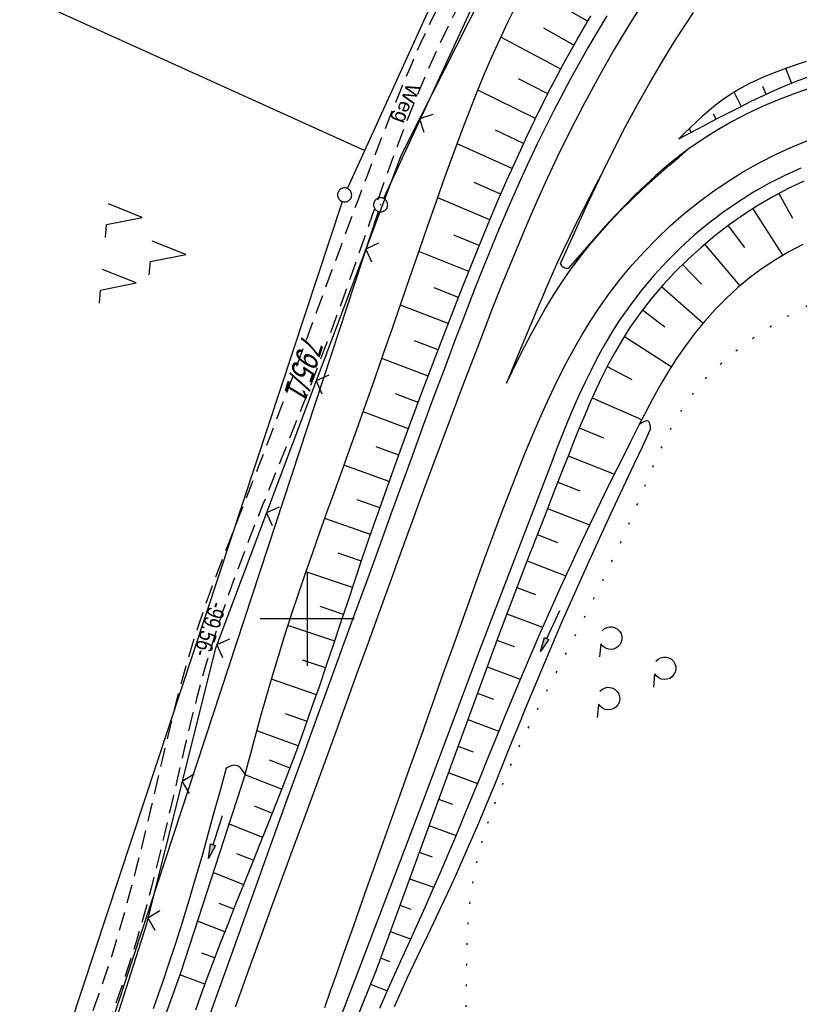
# Model space of a CAD drawing. Extents: x 509054 to 510017, y 459212 to 460305.
# Tile 16 of 63: x 509269 to 509352, y 459559 to 459664. Entities that reach past the tile are written whole.
import ezdxf

# ---------------------------------------------------------------- set-up
doc = ezdxf.new("R2010")
doc.units = 0
doc.header["$LTSCALE"] = 10
doc.header["$MEASUREMENT"] = 0
for name, pattern in [('AUSGEZOGEN', [0]), ('LT00', [0]), ('LT07', [0.22, 0.02, -0.2]), ('LT11', [0.3, 0.2, -0.1])]:
    doc.linetypes.add(name, pattern=pattern)
doc.layers.get('0').update_dxf_attribs({"linetype": 'LT00'})
for name, color, linetype in [('--EK_FBR', 1, 'LT00'), ('--EL_DFK_AB_L', 21, 'LT00'), ('--EL_DFK_AB_P', 7, 'LT00'), ('ABSTAND', 8, 'LT00'), ('DFK_AB_L', 21, 'LT00'), ('DFK_AB_P', 7, 'LT00'), ('DFK_FLUR_NR', 250, 'LT00'), ('DFK_GZPKT', 250, 'LT00'), ('DFK_KATASTER', 250, 'LT00'), ('DFK_NUTZUNG', 250, 'LT00'), ('FELDWEG_TEXT', 250, 'Continuous'), ('GEHOELZ_SYMB', 252, 'Continuous'), ('PFEIL', 140, 'AUSGEZOGEN'), ('V110_AFBR_BAB', 250, 'LT00'), ('V110_BOESCH', 250, 'LT00'), ('V110_BOSCHUNG', 250, 'LT00'), ('V110_ERDWEG', 250, 'LT11'), ('V110_GEHOELZ', 250, 'LT07'), ('V110_GRABEN', 250, 'LT00'), ('V110_LD_MARK', 250, 'LT00'), ('V110_RASTER', 250, 'LT00'), ('V110_ZAUN', 40, 'LT00')]:
    doc.layers.add(name, color=color, linetype=linetype)
doc.styles.add('Beschrift', font='ARIAL.TTF')
doc.styles.get("Standard").update_dxf_attribs({"font": 'ARIAL.TTF'})

# ---------------------------------------------------------------- blocks, each defined once
blk = doc.blocks.new('SYMB7010')
at = {"color": 0, "linetype": 'ByBlock'}
for points in [[(-0.031408, 0.499213), (-0.093728, 0.49134), (-0.15457, 0.475719), (-0.212975, 0.452595), (-0.268021, 0.422333), (-0.31884, 0.385411), (-0.36463, 0.342411), (-0.40467, 0.29401), (-0.438329, 0.240973), (-0.465074, 0.184136), (-0.484486, 0.124395), (-0.496256, 0.062692), (-0.5002, 0)], [(-0.5002, 0), (-0.496256, -0.062692), (-0.484486, -0.124395), (-0.465075, -0.184136), (-0.438329, -0.240973), (-0.404671, -0.29401), (-0.36463, -0.342411), (-0.31884, -0.385411), (-0.268021, -0.422333), (-0.212975, -0.452595), (-0.154571, -0.475719), (-0.093728, -0.49134), (-0.031408, -0.499213), (0.031408, -0.499213)], [(0.5002, 0), (0.496256, 0.062692), (0.484485, 0.124395), (0.465074, 0.184136), (0.438329, 0.240973), (0.40467, 0.29401), (0.36463, 0.342411), (0.31884, 0.385411), (0.268021, 0.422333), (0.212975, 0.452595), (0.15457, 0.475719), (0.093728, 0.49134), (0.031408, 0.499213), (-0.031408, 0.499213)], [(0.031408, -0.499213), (0.093728, -0.491341), (0.15457, -0.475719), (0.212975, -0.452595), (0.268021, -0.422333), (0.31884, -0.385411), (0.36463, -0.342411), (0.404671, -0.294011), (0.438329, -0.240974), (0.465075, -0.184136), (0.484486, -0.124395), (0.496256, -0.062692), (0.500201, 0)]]:
    blk.add_lwpolyline(points, dxfattribs=at)
blk = doc.blocks.new('SYMB0003')
at = {"color": 0, "linetype": 'ByBlock'}
for p, q in [((-0.015712, 0), (0.010166, 0.012015)), ((0, -0.021257), (-0.015712, 0)), ((0.010166, 0.012015), (0, -0.021257))]:
    blk.add_line(p, q, dxfattribs=at)
for points in [[(-0.031395, 0.499013), (-0.093691, 0.491144), (-0.154509, 0.475528), (-0.21289, 0.452414), (-0.267913, 0.422164), (-0.318712, 0.385257), (-0.364484, 0.342274), (-0.404509, 0.293893), (-0.438154, 0.240877), (-0.464888, 0.184062), (-0.484292, 0.124345), (-0.496058, 0.062667), (-0.5, 0)], [(-0.5, 0), (-0.496058, -0.062667), (-0.484292, -0.124345), (-0.464888, -0.184062), (-0.438154, -0.240877), (-0.404509, -0.293893), (-0.364485, -0.342274), (-0.318712, -0.385257), (-0.267914, -0.422164), (-0.21289, -0.452414), (-0.154509, -0.475529), (-0.093691, -0.491144), (-0.031395, -0.499014), (0.031395, -0.499014)], [(0.5, 0), (0.496057, 0.062667), (0.484292, 0.124345), (0.464888, 0.184062), (0.438153, 0.240877), (0.404509, 0.293893), (0.364484, 0.342274), (0.318712, 0.385257), (0.267913, 0.422164), (0.21289, 0.452414), (0.154509, 0.475528), (0.093691, 0.491144), (0.031395, 0.499013), (-0.031395, 0.499013)], [(0.031395, -0.499014), (0.093691, -0.491144), (0.154509, -0.475529), (0.21289, -0.452414), (0.267914, -0.422164), (0.318712, -0.385257), (0.364485, -0.342274), (0.404509, -0.293893), (0.438154, -0.240877), (0.464889, -0.184062), (0.484292, -0.124345), (0.496058, -0.062667), (0.5, 0)]]:
    blk.add_lwpolyline(points, dxfattribs=at)
blk = doc.blocks.new('SYMB7221')
at = {"color": 0, "linetype": 'ByBlock'}
for p, q in [((0, 0.435), (-0.11, 0.065)), ((0.11, 0.065), (0, 0.435)), ((0.25, 0.065), (0.11, 0.065)), ((-0.35, -0.065), (-0.46, -0.435)), ((0.35, -0.065), (0.24, -0.435))]:
    blk.add_line(p, q, dxfattribs=at)
for points in [[(-0.1, -0.435), (-0.24, -0.435), (-0.35, -0.065)], [(0.6, -0.435), (0.46, -0.435), (0.35, -0.065)]]:
    blk.add_lwpolyline(points, dxfattribs=at)
blk = doc.blocks.new('GEHOELZ_SYMB')
at = {"layer": 'GEHOELZ_SYMB'}
blk.add_line((0, 0), (1.4, 0), dxfattribs=at)
blk.add_lwpolyline([(-1.39, 0.02), (-1.61, 0.22), (-1.78, 0.47), (-1.88, 0.76), (-1.9, 1.06), (-1.84, 1.36), (-1.72, 1.64), (-1.53, 1.87), (-1.28, 2.05), (-1, 2.16), (-0.7, 2.2), (-0.4, 2.16), (-0.12, 2.05), (0.13, 1.87), (0.32, 1.64), (0.44, 1.36), (0.5, 1.06), (0.48, 0.76), (0.38, 0.47), (0.21, 0.22), (-0.01, 0.02)], dxfattribs=at)
blk = doc.blocks.new('Pfreil3')
at = {"layer": 'PFEIL'}
blk.add_hatch(color=256, dxfattribs=at).paths.add_polyline_path([(-1.55, 0.27), (-1.55, -0.27), (0, 0)])
for p, q in [((-1.55, 0), (-4.83, 0)), ((-1.55, -0.27), (-1.55, 0.27)), ((-1.55, 0.27), (0, 0)), ((0, 0), (-1.55, -0.27))]:
    blk.add_line(p, q, dxfattribs=at)
blk = doc.blocks.new('SYMB0024')
at = {"color": 0, "linetype": 'ByBlock'}
for p, q in [((-0.5, 0.5), (0, 0)), ((0, 0), (0.5, 0.5))]:
    blk.add_line(p, q, dxfattribs=at)

msp = doc.modelspace()

# ---------------------------------------------------------------- linework, layer by layer
at = {"layer": '--EK_FBR'}
for points in [[(509331.85, 459664.19), (509329.88, 459660.85), (509327.99, 459657.47), (509326.19, 459654.04), (509324.47, 459650.57), (509323.39, 459648.29), (509322.35, 459646), (509321.33, 459643.69), (509320.35, 459641.37), (509319.38, 459639.03), (509318.44, 459636.69), (509317.51, 459634.35), (509316.6, 459631.99), (509315.7, 459629.64), (509314.55, 459626.56), (509313.4, 459623.48), (509312.27, 459620.4), (509311.14, 459617.32), (509310.02, 459614.23), (509308.9, 459611.14), (509307.78, 459608.06), (509306.43, 459604.35), (509305.07, 459600.63), (509303.72, 459596.92), (509302.36, 459593.21), (509301.01, 459589.5), (509299.65, 459585.79), (509297.86, 459580.85), (509296.07, 459575.91), (509294.3, 459570.96), (509292.52, 459566.01), (509290.76, 459561.06), (509290.2, 459559.49), (509289.64, 459557.92)], [(509340.52, 459649.98), (509339.33, 459649.08), (509338.17, 459648.14), (509337.04, 459647.16), (509335.94, 459646.14), (509334.86, 459645.1), (509333.81, 459644.03), (509332.77, 459642.94), (509331.74, 459641.83), (509330.73, 459640.71), (509329.73, 459639.57), (509328.73, 459638.43), (509327.74, 459637.28)], [(509352.51, 459647.98), (509350.8, 459647.19), (509349.12, 459646.33), (509347.48, 459645.4), (509345.88, 459644.39), (509344.33, 459643.32), (509342.72, 459642.11), (509341.17, 459640.82), (509339.67, 459639.47), (509338.25, 459638.05), (509336.88, 459636.56), (509335.59, 459635.03), (509334.37, 459633.43), (509333.23, 459631.78), (509332.41, 459630.5), (509331.63, 459629.18), (509330.89, 459627.84), (509330.19, 459626.48), (509329.52, 459625.11), (509328.87, 459623.71), (509328.26, 459622.31), (509327.66, 459620.9), (509327.08, 459619.48), (509326.52, 459618.05), (509325.97, 459616.62), (509318.22, 459596.39), (509312.11, 459580.11), (509305.69, 459563.26), (509302.94, 459556.06)], [(509326.95, 459637.82), (509327.69, 459639.46), (509328.43, 459641.1), (509329.17, 459642.74), (509329.92, 459644.38), (509330.68, 459646.01), (509331.46, 459647.63)], [(509327.74, 459637.28), (509327.56, 459637.3), (509327.39, 459637.32), (509327.25, 459637.39), (509327.13, 459637.5), (509327.04, 459637.65), (509326.95, 459637.82)]]:
    msp.add_lwpolyline(points, dxfattribs=at)
at = {"layer": '--EK_FBR', "color": 0}
for points in [[(509331.46, 459647.63), (509332.64, 459650.02), (509333.87, 459652.39), (509335.13, 459654.73), (509336.44, 459657.06), (509337.79, 459659.35), (509339.19, 459661.62), (509341.08, 459664.52)], [(509353.72, 459656.55), (509351.96, 459655.95), (509350.22, 459655.29), (509348.51, 459654.56), (509346.84, 459653.77), (509345.19, 459652.92), (509343.59, 459652.01), (509342.03, 459651.03), (509340.52, 459649.98)]]:
    msp.add_lwpolyline(points, dxfattribs=at)
at = {"layer": '--EL_DFK_AB_L'}
for p, q in [((509325.46, 459682.34), (509308.11, 459644.75)), ((509276.94, 459550.2), (509307.57, 459643.36))]:
    msp.add_line(p, q, dxfattribs=at)
at = {"layer": 'DFK_AB_L'}
for p, q in [((509325.46, 459682.34), (509308.11, 459644.75)), ((509276.94, 459550.2), (509307.57, 459643.36))]:
    msp.add_line(p, q, dxfattribs=at)
at = {"layer": 'DFK_KATASTER'}
for p, q in [((509306.12, 459649.84), (509321.99, 459684.76)), ((509269.28, 459666.54), (509306.12, 459649.84)), ((509304.28, 459645.8), (509306.12, 459649.84)), ((509273.49, 459552.85), (509303.73, 459644.41))]:
    msp.add_line(p, q, dxfattribs=at)
at = {"layer": 'V110_AFBR_BAB'}
for points in [[(509331.85, 459664.19), (509329.88, 459660.85), (509327.99, 459657.47), (509326.19, 459654.04), (509324.47, 459650.57), (509323.39, 459648.29), (509322.35, 459646), (509321.33, 459643.69), (509320.35, 459641.37), (509319.38, 459639.03), (509318.44, 459636.69), (509317.51, 459634.35), (509316.6, 459631.99), (509315.7, 459629.64), (509314.55, 459626.56), (509313.4, 459623.48), (509312.27, 459620.4), (509311.14, 459617.32), (509310.02, 459614.23), (509308.9, 459611.14), (509307.78, 459608.06), (509306.43, 459604.35), (509305.07, 459600.63), (509303.72, 459596.92), (509302.36, 459593.21), (509301.01, 459589.5), (509299.65, 459585.79), (509297.86, 459580.85), (509296.07, 459575.91), (509294.3, 459570.96), (509292.52, 459566.01), (509290.76, 459561.06), (509290.2, 459559.49), (509289.64, 459557.92)], [(509340.52, 459649.98), (509339.33, 459649.08), (509338.17, 459648.14), (509337.04, 459647.16), (509335.94, 459646.14), (509334.86, 459645.1), (509333.81, 459644.03), (509332.77, 459642.94), (509331.74, 459641.83), (509330.73, 459640.71), (509329.73, 459639.57), (509328.73, 459638.43), (509327.74, 459637.28)], [(509352.51, 459647.98), (509350.8, 459647.19), (509349.12, 459646.33), (509347.48, 459645.4), (509345.88, 459644.39), (509344.33, 459643.32), (509342.72, 459642.11), (509341.17, 459640.82), (509339.67, 459639.47), (509338.25, 459638.05), (509336.88, 459636.56), (509335.59, 459635.03), (509334.37, 459633.43), (509333.23, 459631.78), (509332.41, 459630.5), (509331.63, 459629.18), (509330.89, 459627.84), (509330.19, 459626.48), (509329.52, 459625.11), (509328.87, 459623.71), (509328.26, 459622.31), (509327.66, 459620.9), (509327.08, 459619.48), (509326.52, 459618.05), (509325.97, 459616.62), (509318.22, 459596.39), (509312.11, 459580.11), (509305.69, 459563.26), (509302.94, 459556.06)], [(509326.95, 459637.82), (509327.69, 459639.46), (509328.43, 459641.1), (509329.17, 459642.74), (509329.92, 459644.38), (509330.68, 459646.01), (509331.46, 459647.63)], [(509327.74, 459637.28), (509327.56, 459637.3), (509327.39, 459637.32), (509327.25, 459637.39), (509327.13, 459637.5), (509327.04, 459637.65), (509326.95, 459637.82)]]:
    msp.add_lwpolyline(points, dxfattribs=at)
at = {"layer": 'V110_AFBR_BAB', "color": 2}
for points in [[(509331.46, 459647.63), (509332.64, 459650.02), (509333.87, 459652.39), (509335.13, 459654.73), (509336.44, 459657.06), (509337.79, 459659.35), (509339.19, 459661.62), (509341.08, 459664.52)], [(509353.72, 459656.55), (509351.96, 459655.95), (509350.22, 459655.29), (509348.51, 459654.56), (509346.84, 459653.77), (509345.19, 459652.92), (509343.59, 459652.01), (509342.03, 459651.03), (509340.52, 459649.98)]]:
    msp.add_lwpolyline(points, dxfattribs=at)
at = {"layer": 'V110_BOESCH'}
for points in [[(509293.38, 459583.49), (509293.95, 459585.59), (509294.52, 459587.69), (509295.1, 459589.78), (509295.69, 459591.88), (509296.29, 459593.96), (509296.92, 459596.05), (509297.61, 459598.26), (509298.32, 459600.47), (509299.05, 459602.67), (509299.8, 459604.87), (509300.57, 459607.06), (509301.34, 459609.25), (509302.12, 459611.43), (509302.91, 459613.62), (509303.7, 459615.8), (509304.49, 459617.98), (509305.27, 459620.16), (509306.23, 459622.85), (509307.17, 459625.55), (509308.11, 459628.25), (509309.05, 459630.94), (509309.99, 459633.64), (509310.92, 459636.35), (509311.86, 459639.05), (509312.8, 459641.76), (509313.75, 459644.47), (509314.43, 459646.41), (509315.13, 459648.34), (509315.83, 459650.27), (509316.55, 459652.2), (509317.28, 459654.12), (509318.04, 459656.03), (509318.82, 459657.92), (509319.63, 459659.8), (509320.48, 459661.67), (509321.35, 459663.51), (509322.27, 459665.33)], [(509288.13, 459558.41), (509288.68, 459559.94), (509289.24, 459561.48), (509290.01, 459563.54), (509290.8, 459565.59), (509291.6, 459567.64), (509292.41, 459569.68), (509293.23, 459571.73), (509294.05, 459573.77), (509294.87, 459575.81), (509295.69, 459577.85), (509296.5, 459579.89), (509297.31, 459581.94), (509298.1, 459583.99), (509298.87, 459586.05), (509299.69, 459588.3), (509300.49, 459590.56), (509301.28, 459592.82), (509302.05, 459595.09), (509302.81, 459597.36), (509303.57, 459599.63), (509304.33, 459601.9), (509305.09, 459604.17), (509305.85, 459606.44), (509306.63, 459608.71), (509307.7, 459611.8), (509308.8, 459614.88), (509309.92, 459617.96), (509311.05, 459621.03), (509312.2, 459624.09), (509313.36, 459627.15), (509314.53, 459630.21), (509315.45, 459632.59), (509316.38, 459634.96), (509317.32, 459637.34), (509318.27, 459639.7), (509319.25, 459642.06), (509320.24, 459644.41), (509321.26, 459646.75), (509322.31, 459649.08), (509323.39, 459651.39), (509324.65, 459653.99), (509325.95, 459656.57), (509327.31, 459659.13), (509328.7, 459661.66), (509330.15, 459664.16)], [(509353.08, 459659.32), (509352.02, 459658.97), (509350.98, 459658.61), (509349.94, 459658.22), (509348.91, 459657.81), (509347.91, 459657.37), (509346.92, 459656.89), (509345.96, 459656.37), (509345.03, 459655.81), (509344.13, 459655.21), (509343.43, 459654.68), (509342.75, 459654.12), (509342.09, 459653.54), (509341.44, 459652.94), (509340.79, 459652.33), (509340.16, 459651.71), (509339.53, 459651.08)], [(509339.53, 459651.08), (509340.87, 459651.79), (509342.21, 459652.5), (509343.55, 459653.2), (509344.9, 459653.9), (509346.1, 459654.51), (509347.31, 459655.12), (509348.52, 459655.7), (509349.74, 459656.27), (509350.98, 459656.8), (509352.23, 459657.3), (509353.49, 459657.77)], [(509352.82, 459646.58), (509351.16, 459645.79), (509349.54, 459644.92), (509347.95, 459643.99), (509346.4, 459642.99), (509344.88, 459641.93), (509343.36, 459640.77), (509341.89, 459639.54), (509340.47, 459638.26), (509339.11, 459636.91), (509337.81, 459635.51), (509336.58, 459634.06), (509335.42, 459632.55), (509334.33, 459631), (509333.53, 459629.73), (509332.78, 459628.45), (509332.06, 459627.13), (509331.38, 459625.8), (509330.73, 459624.44), (509330.11, 459623.08), (509329.51, 459621.69), (509328.93, 459620.3), (509328.37, 459618.91), (509327.81, 459617.5), (509327.26, 459616.1), (509326.27, 459613.58), (509325.29, 459611.07), (509324.31, 459608.55), (509323.33, 459606.04), (509322.36, 459603.53), (509321.41, 459601.01), (509320.46, 459598.49), (509319.52, 459595.96), (509313.48, 459579.52), (509307.31, 459562.61), (509304.33, 459555.25)], [(509352.73, 459639.83), (509351.24, 459639.06), (509349.8, 459638.21), (509348.4, 459637.29), (509347.06, 459636.3), (509345.78, 459635.24), (509344.56, 459634.11), (509343.39, 459632.93), (509342.28, 459631.69), (509341.22, 459630.4), (509340.22, 459629.07), (509339.27, 459627.71), (509338.38, 459626.31), (509337.53, 459624.88), (509336.96, 459623.85), (509336.4, 459622.8), (509335.86, 459621.75), (509335.32, 459620.7)]]:
    msp.add_lwpolyline(points, dxfattribs=at)
at = {"layer": 'V110_BOSCHUNG'}
for p, q in [((509329.82, 459663.6), (509323.36, 459667.37)), ((509328.37, 459661.06), (509325.15, 459662.86)), ((509326.96, 459658.49), (509320.58, 459661.89)), ((509351.53, 459657.03), (509350.92, 459658.59)), ((509325.6, 459655.88), (509322.46, 459657.49)), ((509324.28, 459653.25), (509318.14, 459656.27)), ((509346.16, 459654.55), (509345.41, 459656.05)), ((509348.83, 459655.85), (509348.46, 459656.65)), ((509343.51, 459653.18), (509343.22, 459653.73)), ((509323.01, 459650.59), (509320.01, 459652.01)), ((509340.86, 459651.78), (509340.64, 459652.18)), ((509321.78, 459647.92), (509315.93, 459650.55)), ((509320.59, 459645.21), (509317.74, 459646.45)), ((509319.42, 459642.48), (509313.87, 459644.82)), ((509350.18, 459645.27), (509351.62, 459642.63)), ((509347.41, 459643.65), (509350.59, 459638.69)), ((509344.77, 459641.84), (509346.5, 459639.51)), ((509318.29, 459639.74), (509315.58, 459640.85)), ((509317.18, 459636.98), (509311.87, 459639.09)), ((509342.27, 459639.87), (509346.03, 459635.45)), ((509339.91, 459637.72), (509341.94, 459635.63)), ((509316.08, 459634.21), (509313.48, 459635.22)), ((509337.7, 459635.39), (509342.11, 459631.49)), ((509315, 459631.42), (509309.9, 459633.39)), ((509335.67, 459632.89), (509338.03, 459631.1)), ((509313.92, 459628.63), (509311.42, 459629.59)), ((509333.73, 459630.05), (509338.73, 459626.87)), ((509312.85, 459625.83), (509307.93, 459627.71)), ((509331.92, 459626.87), (509334.51, 459625.47)), ((509311.8, 459623.03), (509309.37, 459623.95)), ((509330.32, 459623.54), (509335.55, 459621.22)), ((509310.75, 459620.23), (509305.93, 459622.03)), ((509328.94, 459620.32), (509331.5, 459619.27)), ((509309.73, 459617.44), (509307.32, 459618.31)), ((509327.76, 459617.36), (509332.67, 459615.42)), ((509308.71, 459614.62), (509303.9, 459616.35)), ((509326.66, 459614.56), (509329, 459613.64)), ((509307.71, 459611.82), (509305.29, 459612.66)), ((509325.56, 459611.76), (509330.04, 459610.02)), ((509306.73, 459608.99), (509301.85, 459610.68)), ((509324.47, 459608.97), (509326.61, 459608.13)), ((509305.76, 459606.16), (509303.3, 459607)), ((509323.38, 459606.17), (509327.49, 459604.57)), ((509304.81, 459603.33), (509299.85, 459605)), ((509322.3, 459603.36), (509324.28, 459602.6)), ((509303.86, 459600.48), (509301.37, 459601.32)), ((509321.23, 459600.55), (509325.03, 459599.11)), ((509302.91, 459597.64), (509297.94, 459599.31)), ((509320.18, 459597.73), (509322.01, 459597.05)), ((509301.95, 459594.79), (509299.5, 459595.62)), ((509319.14, 459594.92), (509322.66, 459593.6)), ((509300.97, 459591.94), (509296.18, 459593.59)), ((509318.1, 459592.1), (509319.8, 459591.47)), ((509299.97, 459589.09), (509297.67, 459589.91)), ((509317.07, 459589.29), (509320.36, 459588.05)), ((509299.01, 459586.48), (509294.64, 459588.1)), ((509316.03, 459586.47), (509317.63, 459585.87)), ((509298.19, 459584.12), (509295.96, 459584.98)), ((509315, 459583.65), (509318.1, 459582.49)), ((509297.25, 459581.88), (509293.47, 459583.39)), ((509313.96, 459580.83), (509315.46, 459580.28)), ((509296.3, 459579.3), (509294.38, 459580.06)), ((509295.27, 459576.73), (509291.61, 459578.2)), ((509312.93, 459578.01), (509315.82, 459576.96)), ((509311.89, 459575.18), (509313.27, 459574.69)), ((509294.24, 459574.32), (509292.51, 459575.02)), ((509293.25, 459571.7), (509289.97, 459573.01)), ((509310.87, 459572.36), (509313.45, 459571.44)), ((509292.18, 459569.12), (509290.63, 459569.73)), ((509309.84, 459569.54), (509311.03, 459569.12)), ((509291.24, 459566.71), (509288.3, 459567.84)), ((509308.81, 459566.73), (509310.99, 459565.95)), ((509290.16, 459563.92), (509288.77, 459564.45)), ((509307.78, 459563.92), (509308.76, 459563.56)), ((509289.11, 459561.12), (509286.43, 459562.11)), ((509306.71, 459561.13), (509308.51, 459560.44))]:
    msp.add_line(p, q, dxfattribs=at)
at = {"layer": 'V110_ERDWEG', "flags": 128}
for points in [[(509459.45, 459758.31), (509457.01, 459757.14), (509454.57, 459755.97), (509452.13, 459754.81), (509449.68, 459753.66), (509447.22, 459752.52), (509444.76, 459751.4), (509442.3, 459750.29), (509439.82, 459749.21), (509437.33, 459748.16), (509435.1, 459747.24), (509432.87, 459746.35), (509430.63, 459745.47), (509428.38, 459744.61), (509426.12, 459743.76), (509423.87, 459742.93), (509421.6, 459742.1), (509419.34, 459741.28), (509417.07, 459740.46), (509414.44, 459739.51), (509411.8, 459738.56), (509409.17, 459737.6), (509406.54, 459736.64), (509403.91, 459735.66), (509401.29, 459734.67), (509398.67, 459733.66), (509396.07, 459732.64), (509393.54, 459731.61), (509391.03, 459730.57), (509388.53, 459729.49), (509386.03, 459728.39), (509383.56, 459727.26), (509381.1, 459726.09), (509378.66, 459724.88), (509376.24, 459723.64), (509372.73, 459721.74), (509369.26, 459719.76), (509365.84, 459717.7), (509362.48, 459715.55), (509359.16, 459713.33), (509356.92, 459711.76), (509354.71, 459710.16), (509352.52, 459708.51), (509350.37, 459706.82), (509348.26, 459705.1), (509346.19, 459703.32), (509344.57, 459701.89), (509342.98, 459700.42), (509341.41, 459698.94), (509339.86, 459697.43), (509338.33, 459695.9), (509336.81, 459694.36), (509335.31, 459692.8), (509333.81, 459691.23), (509332.32, 459689.65), (509330.84, 459688.06), (509329.57, 459686.69), (509328.31, 459685.32), (509327.05, 459683.94), (509325.81, 459682.55), (509324.59, 459681.15), (509323.4, 459679.72), (509322.23, 459678.28), (509321.09, 459676.82), (509319.99, 459675.33), (509318.93, 459673.81), (509317.81, 459672.11), (509316.74, 459670.37), (509315.72, 459668.59), (509314.75, 459666.79), (509313.81, 459664.97), (509312.91, 459663.12), (509312.05, 459661.26), (509311.21, 459659.37), (509310.4, 459657.48), (509309.62, 459655.57), (509308.85, 459653.65), (509308.1, 459651.73), (509307.35, 459649.81), (509306.39, 459647.27), (509305.43, 459644.72), (509304.49, 459642.18), (509303.55, 459639.64), (509302.61, 459637.1), (509301.68, 459634.57), (509300.74, 459632.03), (509299.81, 459629.49), (509298.58, 459626.18), (509297.34, 459622.87), (509296.09, 459619.56), (509294.82, 459616.26), (509293.54, 459612.96), (509292.87, 459611.25), (509292.2, 459609.55), (509291.53, 459607.84), (509290.87, 459606.12), (509290.22, 459604.41), (509289.59, 459602.69), (509288.98, 459600.96), (509288.39, 459599.23), (509287.82, 459597.49), (509287.29, 459595.72), (509286.78, 459593.95), (509286.3, 459592.17), (509285.84, 459590.38), (509285.4, 459588.59), (509284.97, 459586.8), (509284.54, 459585), (509284.13, 459583.2), (509283.71, 459581.39), (509283.29, 459579.59), (509282.8, 459577.52), (509282.29, 459575.44), (509281.77, 459573.37), (509281.24, 459571.31), (509280.68, 459569.25), (509280.1, 459567.2), (509279.49, 459565.16), (509278.85, 459563.14), (509278.18, 459561.12), (509277.47, 459559.11), (509276.8, 459557.32), (509276.11, 459555.55), (509275.39, 459553.78), (509274.65, 459552.01), (509273.89, 459550.26), (509273.12, 459548.5), (509272.35, 459546.76), (509271.56, 459545.01), (509270.77, 459543.27), (509269.99, 459541.52), (509269.2, 459539.77), (509268.43, 459538.02), (509267.52, 459535.94), (509266.63, 459533.85), (509265.76, 459531.76), (509264.89, 459529.67), (509264.02, 459527.57), (509263.17, 459525.47), (509262.31, 459523.37)], [(509460.3, 459756.77), (509458.1, 459755.71), (509455.89, 459754.65), (509453.68, 459753.59), (509451.47, 459752.54), (509449.25, 459751.5), (509447.03, 459750.48), (509444.8, 459749.47), (509442.56, 459748.47), (509440.32, 459747.49), (509438.07, 459746.54), (509435.83, 459745.62), (509433.58, 459744.72), (509431.33, 459743.84), (509429.06, 459742.97), (509426.8, 459742.11), (509424.53, 459741.27), (509422.26, 459740.43), (509419.98, 459739.59), (509417.71, 459738.75), (509414.71, 459737.64), (509411.72, 459736.53), (509408.73, 459735.4), (509405.74, 459734.26), (509402.76, 459733.11), (509399.79, 459731.95), (509396.82, 459730.76), (509394.58, 459729.85), (509392.35, 459728.93), (509390.12, 459727.99), (509387.9, 459727.03), (509385.69, 459726.05), (509383.5, 459725.05), (509381.31, 459724.01), (509379.14, 459722.95), (509376.99, 459721.86), (509374.09, 459720.31), (509371.22, 459718.71), (509368.38, 459717.04), (509365.58, 459715.31), (509362.82, 459713.52), (509360.09, 459711.68), (509357.95, 459710.18), (509355.83, 459708.64), (509353.75, 459707.06), (509351.69, 459705.45), (509349.67, 459703.79), (509347.69, 459702.1), (509346.07, 459700.66), (509344.48, 459699.19), (509342.91, 459697.7), (509341.36, 459696.19), (509339.83, 459694.66), (509338.31, 459693.11), (509336.81, 459691.55), (509335.31, 459689.98), (509333.82, 459688.39), (509332.34, 459686.81), (509331.09, 459685.46), (509329.84, 459684.11), (509328.61, 459682.76), (509327.39, 459681.39), (509326.19, 459680.01), (509325.01, 459678.61), (509323.85, 459677.2), (509322.73, 459675.76), (509321.64, 459674.3), (509320.59, 459672.81), (509319.48, 459671.13), (509318.41, 459669.41), (509317.39, 459667.66), (509316.41, 459665.88), (509315.47, 459664.08), (509314.58, 459662.25), (509313.71, 459660.4), (509312.88, 459658.54), (509312.08, 459656.66), (509311.31, 459654.77), (509310.55, 459652.87), (509309.82, 459650.96), (509309.11, 459649.05), (509308.36, 459647.02), (509307.63, 459644.99), (509306.91, 459642.95), (509306.19, 459640.92), (509305.48, 459638.89), (509304.77, 459636.86), (509304.05, 459634.83), (509303.33, 459632.81), (509302.59, 459630.78), (509301.84, 459628.77), (509301.05, 459626.69), (509300.25, 459624.61), (509299.43, 459622.54), (509298.61, 459620.47), (509297.78, 459618.41), (509296.94, 459616.34), (509296.11, 459614.27), (509295.28, 459612.2), (509294.53, 459610.31), (509293.79, 459608.41), (509293.06, 459606.51), (509292.34, 459604.6), (509291.65, 459602.69), (509290.98, 459600.77), (509290.34, 459598.84), (509289.73, 459596.9), (509289.22, 459595.16), (509288.72, 459593.4), (509288.25, 459591.64), (509287.8, 459589.88), (509287.37, 459588.1), (509286.94, 459586.33), (509286.53, 459584.55), (509286.11, 459582.77), (509285.71, 459580.99), (509285.29, 459579.21), (509284.84, 459577.27), (509284.38, 459575.34), (509283.91, 459573.41), (509283.42, 459571.48), (509282.91, 459569.56), (509282.38, 459567.65), (509281.83, 459565.75), (509281.24, 459563.85), (509280.63, 459561.97), (509279.98, 459560.1), (509279.3, 459558.24), (509278.66, 459556.61), (509278, 459554.99), (509277.31, 459553.38), (509276.61, 459551.78), (509275.89, 459550.18), (509275.17, 459548.58), (509274.44, 459546.99), (509273.71, 459545.39), (509272.99, 459543.8), (509272.28, 459542.19), (509271.59, 459540.59), (509270.92, 459538.97), (509270.27, 459537.34), (509269.62, 459535.64), (509269.01, 459533.93), (509268.41, 459532.21), (509267.84, 459530.48), (509267.28, 459528.74), (509266.74, 459527), (509266.2, 459525.26), (509265.67, 459523.51)]]:
    msp.add_lwpolyline(points, dxfattribs=at)
at = {"layer": 'V110_GEHOELZ', "flags": 128}
msp.add_lwpolyline([(509365, 459517), (509355.17, 459510.69), (509354.32, 459510.22), (509353.45, 459509.9), (509352.58, 459509.7), (509351.68, 459509.63), (509350.78, 459509.67), (509349.87, 459509.82), (509348.95, 459510.06), (509348.01, 459510.39), (509347.08, 459510.8), (509346.13, 459511.28), (509345.18, 459511.82), (509344.23, 459512.41), (509343.27, 459513.05), (509342.32, 459513.71), (509341.36, 459514.4), (509340.4, 459515.11), (509339.44, 459515.83), (509338.48, 459516.54), (509337.53, 459517.24), (509336.58, 459517.93), (509335.64, 459518.58), (509334.56, 459519.29), (509333.49, 459519.95), (509332.43, 459520.58), (509331.38, 459521.18), (509330.34, 459521.75), (509329.32, 459522.31), (509328.31, 459522.85), (509327.31, 459523.39), (509326.33, 459523.93), (509325.37, 459524.48), (509324.42, 459525.04), (509323.5, 459525.62), (509322.59, 459526.23), (509321.7, 459526.87), (509320.84, 459527.56), (509319.8, 459528.46), (509318.81, 459529.43), (509317.86, 459530.46), (509316.95, 459531.55), (509316.09, 459532.7), (509315.28, 459533.91), (509314.52, 459535.17), (509313.83, 459536.47), (509313.57, 459537.01), (509313.33, 459537.56), (509313.12, 459538.1), (509312.97, 459538.65), (509312.87, 459539.2), (509312.84, 459539.75), (509312.89, 459540.3), (509313.02, 459540.85), (509313.2, 459541.39), (509313.42, 459541.93), (509313.67, 459542.47), (509313.93, 459543.02), (509314.19, 459543.56), (509314.73, 459544.83), (509315.2, 459546.11), (509315.59, 459547.4), (509315.92, 459548.7), (509316.18, 459550.01), (509316.4, 459551.33), (509316.56, 459552.65), (509316.69, 459553.99), (509316.78, 459555.32), (509316.84, 459556.67), (509316.88, 459558.01), (509316.91, 459559.36), (509316.92, 459560.7), (509316.94, 459562.05), (509316.96, 459563.39), (509316.98, 459564.74), (509317.03, 459566.08), (509317.1, 459567.41), (509317.2, 459568.74), (509317.33, 459570.06), (509317.51, 459571.38), (509317.79, 459572.95), (509318.13, 459574.51), (509318.53, 459576.05), (509318.99, 459577.59), (509319.5, 459579.11), (509320.06, 459580.63), (509320.65, 459582.13), (509321.28, 459583.63), (509321.94, 459585.11), (509322.63, 459586.59), (509323.34, 459588.05), (509324.06, 459589.51), (509324.79, 459590.97), (509325.53, 459592.41), (509326.43, 459594.18), (509327.34, 459595.94), (509328.23, 459597.69), (509329.12, 459599.44), (509330.01, 459601.2), (509330.88, 459602.96), (509331.74, 459604.73), (509332.58, 459606.5), (509333.41, 459608.3), (509334.21, 459610.1), (509335, 459611.93), (509335.47, 459613.06), (509335.94, 459614.19), (509336.41, 459615.32), (509336.89, 459616.45), (509337.38, 459617.57), (509337.89, 459618.67), (509338.43, 459619.76), (509338.99, 459620.82), (509339.6, 459621.86), (509340.24, 459622.86), (509340.93, 459623.83), (509341.74, 459624.85), (509342.61, 459625.82), (509343.53, 459626.74), (509344.51, 459627.63), (509345.53, 459628.48), (509346.59, 459629.29), (509347.68, 459630.07), (509348.81, 459630.82), (509349.97, 459631.55), (509351.15, 459632.24), (509352.35, 459632.91), (509353.57, 459633.53), (509354.8, 459634.11), (509356.05, 459634.65), (509357.31, 459635.12), (509358.59, 459635.53), (509359.87, 459635.87), (509361.15, 459636.13), (509362.44, 459636.31), (509363.73, 459636.4), (509365.02, 459636.39), (509366.23, 459636.29), (509367.43, 459636.11), (509368.62, 459635.84), (509369.81, 459635.51), (509370.99, 459635.1), (509372.15, 459634.64), (509373.3, 459634.12), (509374.44, 459633.55), (509375.56, 459632.94), (509376.67, 459632.29), (509377.75, 459631.61), (509378.81, 459630.9), (509380.27, 459629.88), (509381.68, 459628.82), (509383.05, 459627.73), (509384.39, 459626.61), (509385.69, 459625.46), (509386.97, 459624.28), (509388.22, 459623.08), (509389.45, 459621.87), (509390.66, 459620.64), (509391.86, 459619.39), (509393.04, 459618.13), (509394.21, 459616.87), (509395.38, 459615.6), (509396.54, 459614.32)], dxfattribs=at)
at = {"layer": 'V110_GRABEN'}
for points in [[(509335.32, 459620.7), (509334.38, 459618.84), (509333.45, 459616.98), (509332.52, 459615.12), (509331.6, 459613.25), (509329.24, 459608.33), (509326.94, 459603.38), (509324.72, 459598.39), (509322.56, 459593.38), (509321.71, 459591.34), (509320.87, 459589.3), (509320.04, 459587.26), (509319.21, 459585.21), (509318.38, 459583.17), (509317.54, 459581.13), (509316.7, 459579.08), (509315.86, 459577.05), (509315, 459575.02), (509314.13, 459572.99), (509313.33, 459571.18), (509312.53, 459569.37), (509311.72, 459567.56), (509310.9, 459565.76), (509310.09, 459563.96), (509309.27, 459562.15), (509308.47, 459560.34), (509307.67, 459558.53)], [(509309.29, 459558.76), (509309.96, 459560.26), (509310.64, 459561.77), (509311.35, 459563.27), (509312.06, 459564.77), (509312.77, 459566.27), (509313.49, 459567.77), (509314.2, 459569.28), (509314.91, 459570.78), (509315.61, 459572.29), (509316.52, 459574.32), (509317.41, 459576.35), (509318.28, 459578.38), (509319.13, 459580.42), (509319.97, 459582.46), (509320.8, 459584.5), (509321.63, 459586.55), (509322.46, 459588.59), (509323.3, 459590.64), (509324.14, 459592.68), (509325.55, 459596.04), (509326.99, 459599.4), (509328.45, 459602.75), (509329.95, 459606.08), (509331.46, 459609.41), (509333, 459612.72), (509333.88, 459614.59), (509334.76, 459616.46), (509335.65, 459618.32), (509336.53, 459620.19)], [(509336.53, 459620.19), (509336.5, 459620.46), (509336.46, 459620.72), (509336.39, 459620.92), (509336.28, 459621.04), (509336.1, 459621.07), (509335.87, 459621), (509335.6, 459620.87), (509335.32, 459620.7)], [(509293.38, 459583.49), (509286.54, 459562.41), (509282.77, 459551.97), (509281.72, 459548.2), (509280.58, 459544.45), (509279.38, 459540.72), (509278.09, 459537.02), (509278.15, 459536.8), (509278.14, 459536.57), (509278.08, 459536.35), (509277.92, 459536.13), (509277.71, 459535.96), (509273.89, 459527.01), (509273.49, 459526.4), (509273.09, 459525.8), (509272.67, 459525.23), (509272.23, 459524.68), (509271.76, 459524.17), (509271.26, 459523.71), (509270.72, 459523.32), (509270.19, 459523.01), (509269.62, 459522.76), (509269.03, 459522.55)], [(509291.36, 459584.12), (509290.72, 459581.76), (509290.07, 459579.41), (509289.42, 459577.05), (509288.76, 459574.7), (509288.08, 459572.36), (509287.39, 459570.02), (509286.67, 459567.69), (509285.94, 459565.37), (509285.17, 459563.06), (509284.65, 459561.53), (509284.12, 459560.02), (509283.59, 459558.5)], [(509293.38, 459583.49), (509293.2, 459583.74), (509293.03, 459583.98), (509292.84, 459584.19), (509292.64, 459584.34), (509292.42, 459584.42), (509292.18, 459584.43), (509291.91, 459584.36), (509291.64, 459584.25), (509291.36, 459584.12)]]:
    msp.add_lwpolyline(points, dxfattribs=at)
at = {"layer": 'V110_LD_MARK'}
for points in [[(509336.12, 459666.23), (509334.38, 459663.47), (509332.7, 459660.67), (509331.08, 459657.83), (509329.52, 459654.97), (509328.03, 459652.07), (509326.59, 459649.14), (509325.53, 459646.88), (509324.5, 459644.61), (509323.5, 459642.33), (509322.53, 459640.03), (509321.57, 459637.73), (509320.64, 459635.41), (509319.72, 459633.09), (509318.81, 459630.77), (509317.92, 459628.44), (509316.55, 459624.86), (509315.2, 459621.27), (509313.85, 459617.68), (509312.52, 459614.09), (509311.2, 459610.49), (509309.88, 459606.89), (509308.74, 459603.75), (509307.6, 459600.6), (509306.46, 459597.45), (509305.32, 459594.3), (509304.18, 459591.15), (509303.04, 459588), (509301.89, 459584.86), (509300.76, 459581.78), (509299.63, 459578.71), (509298.5, 459575.63), (509297.36, 459572.56), (509296.24, 459569.48), (509295.11, 459566.41), (509294, 459563.33), (509292.89, 459560.24), (509292.33, 459558.67)], [(509301.87, 459558.65), (509302.47, 459560.41), (509303.09, 459562.16), (509303.71, 459563.92), (509304.94, 459567.39), (509306.17, 459570.86), (509307.4, 459574.33), (509308.63, 459577.8), (509309.87, 459581.27), (509311.02, 459584.49), (509312.17, 459587.7), (509313.32, 459590.92), (509314.47, 459594.14), (509315.62, 459597.36), (509316.43, 459599.65), (509317.25, 459601.93), (509318.07, 459604.22), (509318.9, 459606.5), (509319.74, 459608.78), (509320.59, 459611.06), (509321.46, 459613.33), (509322.35, 459615.6), (509323.26, 459617.85), (509323.92, 459619.44), (509324.59, 459621.02), (509325.29, 459622.59), (509326.01, 459624.14), (509326.75, 459625.69), (509327.53, 459627.21), (509328.35, 459628.72), (509329.2, 459630.2), (509330.09, 459631.66), (509331.04, 459633.09), (509332.15, 459634.66), (509333.33, 459636.18), (509334.56, 459637.67), (509335.86, 459639.1), (509337.21, 459640.49), (509338.61, 459641.82), (509340.06, 459643.09), (509341.57, 459644.3), (509343.12, 459645.46), (509344.75, 459646.56), (509346.42, 459647.6), (509348.14, 459648.57), (509349.9, 459649.46), (509351.69, 459650.28), (509353.51, 459651.02)], [(509321.19, 459625.1), (509321.83, 459626.41), (509322.48, 459627.71), (509323.14, 459629.01), (509323.81, 459630.3), (509324.51, 459631.58), (509325.32, 459633), (509326.16, 459634.39), (509327.05, 459635.76), (509327.98, 459637.11), (509328.97, 459638.44), (509330, 459639.74), (509331.07, 459641.01), (509332.18, 459642.24), (509333.33, 459643.45), (509334.51, 459644.62), (509335.71, 459645.77), (509336.65, 459646.63), (509337.61, 459647.48), (509338.58, 459648.32), (509339.55, 459649.15), (509340.52, 459649.98)], [(509331.46, 459647.63), (509330.74, 459646.25), (509330.02, 459644.87), (509329.31, 459643.48), (509328.61, 459642.1), (509327.92, 459640.7), (509327.25, 459639.3), (509326.59, 459637.89), (509326.05, 459636.69), (509325.53, 459635.49), (509325.01, 459634.28), (509324.5, 459633.06), (509323.99, 459631.85), (509323.05, 459629.6), (509322.12, 459627.35), (509321.19, 459625.1)]]:
    msp.add_lwpolyline(points, dxfattribs=at)
at = {"layer": 'V110_RASTER'}
for p, q in [((509300, 459605), (509300, 459595)), ((509305, 459600), (509295, 459600))]:
    msp.add_line(p, q, dxfattribs=at)
at = {"layer": 'V110_ZAUN'}
for p, q in [((509318.68, 459666.61), (509311.94, 459653.21)), ((509306.23, 459639.36), (509300.94, 459625.32)), ((509300.94, 459625.32), (509295.66, 459611.28)), ((509295.66, 459611.28), (509290.37, 459597.24)), ((509286.68, 459582.71), (509283.03, 459568.16))]:
    msp.add_line(p, q, dxfattribs=at)
for points in [[(509311.94, 459653.21), (509309.99, 459649.34), (509306.23, 459639.36)], [(509290.37, 459597.24), (509290.19, 459596.78), (509286.68, 459582.71)], [(509283.03, 459568.16), (509282.85, 459567.41), (509278.51, 459553.86)]]:
    msp.add_lwpolyline(points, dxfattribs=at)

# ---------------------------------------------------------------- block references
at = {"layer": '--EL_DFK_AB_P', "xscale": 1.500000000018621, "yscale": 1.5, "zscale": 1.5, "rotation": 264.7377099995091}
msp.add_blockref('SYMB0003', (509307.8, 459644.07), dxfattribs=at)
at = {"layer": 'DFK_AB_P', "xscale": 1.500000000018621, "yscale": 1.5, "zscale": 1.5, "rotation": 264.7377099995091}
msp.add_blockref('SYMB0003', (509307.8, 459644.07), dxfattribs=at)
at = {"layer": 'DFK_GZPKT', "xscale": 1.500000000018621, "yscale": 1.5, "zscale": 1.5, "rotation": 264.7377099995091}
msp.add_blockref('SYMB7010', (509303.97, 459645.12), dxfattribs=at)
at = {"layer": 'DFK_NUTZUNG', "xscale": 10.00000000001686, "yscale": 10, "zscale": 10, "rotation": 264.7377100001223}
msp.add_blockref('SYMB7221', (509282.76, 459639.18), dxfattribs=at)
at = {"layer": 'GEHOELZ_SYMB', "rotation": 264.7377000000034}
for p in [(509331.22, 459597.35), (509336.95, 459594.14), (509330.98, 459590.92)]:
    msp.add_blockref('GEHOELZ_SYMB', p, dxfattribs=at)
at = {"layer": 'PFEIL'}
for p, rotation in [((509324.81, 459596.52), 244.9191943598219), ((509289.49, 459574.5), 252.1330991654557)]:
    msp.add_blockref('Pfreil3', p, dxfattribs=dict(at, rotation=rotation))
at = {"layer": 'V110_ZAUN', "yscale": 2.099999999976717, "zscale": 2.1}
for p, xscale, rotation in [((509311.94, 459653.21), 2.100000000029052, 243.2722399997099), ((509306.23, 459639.36), 2.099999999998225, 249.3625899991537), ((509300.94, 459625.32), 2.099999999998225, 249.3625899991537), ((509295.66, 459611.28), 2.099999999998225, 249.3625899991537), ((509290.37, 459597.24), 2.099999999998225, 249.3625899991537), ((509286.68, 459582.71), 2.100000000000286, 255.9528200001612), ((509283.03, 459568.16), 2.100000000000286, 255.9528200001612)]:
    msp.add_blockref('SYMB0024', p, dxfattribs=dict(at, xscale=xscale, rotation=rotation))

# ---------------------------------------------------------------- texts
at = {"layer": 'ABSTAND', "width": 0.75}
msp.add_text(' -99.56-', height=1.8, rotation=-108.1958, dxfattribs=at).set_placement((509289.88, 459602.49))
at = {"layer": 'DFK_FLUR_NR', "oblique": 13.754, "width": 0.75}
msp.add_text('795/1', height=2.5, rotation=252.3709, dxfattribs=at).set_placement((509299.52, 459630.42))
at = {"layer": 'FELDWEG_TEXT', "insert": (509310.19, 459657.26), "char_height": 1.5, "attachment_point": 7, "rotation": 250.0491, "style": 'Beschrift'}
msp.add_mtext('Weg', dxfattribs=at)

doc.saveas('drawing.dxf')
